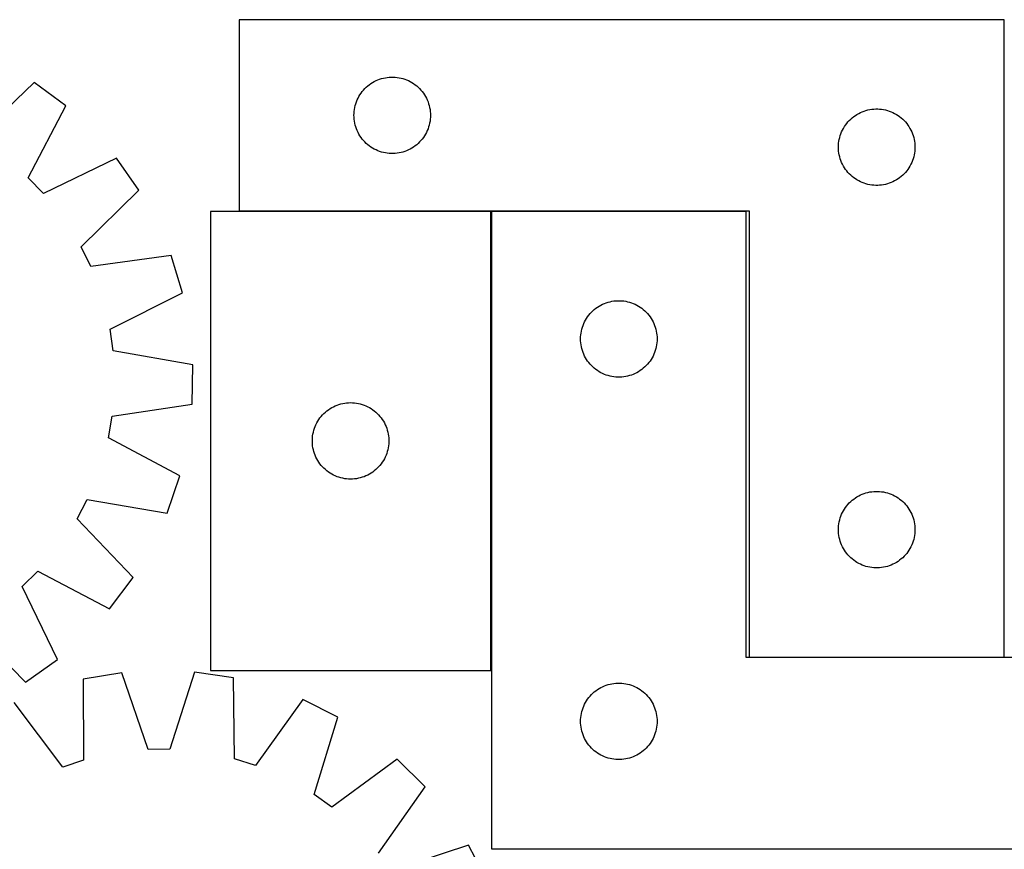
# Model space of a CAD drawing. Header units: millimetres. Extents: x 7 to 1493, y 8 to 2993.
# Tile 12 of 13: x 765 to 1151, y 2668 to 2993. Entities that reach past the tile are written whole.
import ezdxf

# ---------------------------------------------------------------- set-up
doc = ezdxf.new("R2010")
doc.units = ezdxf.units.MM
doc.layers.add('COMMON', color=5, linetype='CONTINUOUS', true_color=0x0000ff)
doc.layers.add('CUT', color=7, linetype='CONTINUOUS', true_color=0x000000)

msp = doc.modelspace()

# ---------------------------------------------------------------- linework, layer by layer
at = {"layer": 'COMMON'}
for p, q in [((949.422343, 2918.307826), (850.74975, 2918.307826)), ((949.522344, 2738.207825), (949.522344, 2918.207825)), ((1049.622344, 2918.307826), (949.622344, 2918.307826)), ((1150.74975, 2743.307826), (1050.74975, 2743.307826))]:
    msp.add_line(p, q, dxfattribs=at)
at = {"layer": 'CUT'}
for p, q in [((1150.74975, 2993.407826), (850.74975, 2993.407826)), ((850.74975, 2993.407826), (850.74975, 2918.407826)), ((1150.74975, 2743.407826), (1150.74975, 2993.407826)), ((903.700099, 2969.148008), (904.391034, 2969.49336)), ((904.391034, 2969.49336), (905.098831, 2969.802686)), ((905.098831, 2969.802686), (905.821614, 2970.075165)), ((905.821614, 2970.075165), (906.557465, 2970.310075)), ((906.557465, 2970.310075), (907.304434, 2970.506792)), ((907.304434, 2970.506792), (908.060538, 2970.664796)), ((908.060538, 2970.664796), (908.823775, 2970.783667)), ((908.823775, 2970.783667), (909.592118, 2970.863089)), ((909.592118, 2970.863089), (910.363531, 2970.902853)), ((910.363531, 2970.902853), (911.135969, 2970.902853)), ((911.135969, 2970.902853), (911.907382, 2970.863089)), ((911.907382, 2970.863089), (912.675725, 2970.783667)), ((912.675725, 2970.783667), (913.438961, 2970.664796)), ((913.438961, 2970.664796), (914.195066, 2970.506792)), ((914.195066, 2970.506792), (914.942034, 2970.310075)), ((914.942034, 2970.310075), (915.677886, 2970.075165)), ((915.677886, 2970.075165), (916.400668, 2969.802686)), ((916.400668, 2969.802686), (917.108466, 2969.49336)), ((917.108466, 2969.49336), (917.799401, 2969.148008)), ((770.378792, 2968.838158), (747.463904, 2946.840825)), ((782.690149, 2959.609884), (770.378792, 2968.838158)), ((898.987953, 2965.216969), (899.482771, 2965.810108)), ((899.482771, 2965.810108), (900.007467, 2966.376989)), ((900.007467, 2966.376989), (900.56065, 2966.916107)), ((900.56065, 2966.916107), (901.140852, 2967.426033)), ((901.140852, 2967.426033), (901.746536, 2967.905415)), ((901.746536, 2967.905415), (902.376094, 2968.352982)), ((902.376094, 2968.352982), (903.027858, 2968.767546)), ((903.027858, 2968.767546), (903.700099, 2969.148008)), ((917.799401, 2969.148008), (918.471642, 2968.767546)), ((918.471642, 2968.767546), (919.123406, 2968.352982)), ((919.123406, 2968.352982), (919.752964, 2967.905415)), ((919.752964, 2967.905415), (920.358648, 2967.426033)), ((920.358648, 2967.426033), (920.93885, 2966.916107)), ((920.93885, 2966.916107), (921.492033, 2966.376989)), ((921.492033, 2966.376989), (922.016729, 2965.810108)), ((922.016729, 2965.810108), (922.511547, 2965.216969)), ((896.713998, 2961.199108), (897.004996, 2961.914635)), ((897.004996, 2961.914635), (897.332444, 2962.614233)), ((897.332444, 2962.614233), (897.695471, 2963.296047)), ((897.695471, 2963.296047), (898.093116, 2963.958269)), ((898.093116, 2963.958269), (898.524325, 2964.599143)), ((898.524325, 2964.599143), (898.987953, 2965.216969)), ((922.511547, 2965.216969), (922.975175, 2964.599143)), ((922.975175, 2964.599143), (923.406383, 2963.958269)), ((923.406383, 2963.958269), (923.804028, 2963.296047)), ((923.804028, 2963.296047), (924.167056, 2962.614233)), ((924.167056, 2962.614233), (924.494503, 2961.914635)), ((924.494503, 2961.914635), (924.785502, 2961.199108)), ((768.004237, 2931.444325), (782.690149, 2959.609884)), ((895.829252, 2957.450141), (895.928431, 2958.216185)), ((895.928431, 2958.216185), (896.066915, 2958.976107)), ((896.066915, 2958.976107), (896.244334, 2959.727893)), ((896.244334, 2959.727893), (896.460219, 2960.469549)), ((896.460219, 2960.469549), (896.713998, 2961.199108)), ((924.785502, 2961.199108), (925.039281, 2960.469549)), ((925.039281, 2960.469549), (925.255166, 2959.727893)), ((925.255166, 2959.727893), (925.432585, 2958.976107)), ((925.432585, 2958.976107), (925.571068, 2958.216185)), ((925.571068, 2958.216185), (925.670248, 2957.450141)), ((1096.557465, 2957.810075), (1097.304434, 2958.006792)), ((1097.304434, 2958.006792), (1098.060538, 2958.164796)), ((1098.060538, 2958.164796), (1098.823775, 2958.283667)), ((1098.823775, 2958.283667), (1099.592118, 2958.363089)), ((1099.592118, 2958.363089), (1100.363531, 2958.402853)), ((1100.363531, 2958.402853), (1101.135969, 2958.402853)), ((1101.135969, 2958.402853), (1101.907382, 2958.363089)), ((1101.907382, 2958.363089), (1102.675725, 2958.283667)), ((1102.675725, 2958.283667), (1103.438961, 2958.164796)), ((1103.438961, 2958.164796), (1104.195066, 2958.006792)), ((1104.195066, 2958.006792), (1104.942034, 2957.810075)), ((895.74975, 2955.907826), (895.769638, 2956.680008)), ((895.769638, 2955.135645), (895.74975, 2955.907826)), ((895.769638, 2956.680008), (895.829252, 2957.450141)), ((895.829252, 2954.365511), (895.769638, 2955.135645)), ((895.928431, 2953.599468), (895.829252, 2954.365511)), ((925.670248, 2954.365511), (925.571068, 2953.599468)), ((925.670248, 2957.450141), (925.729861, 2956.680008)), ((925.729861, 2955.135645), (925.670248, 2954.365511)), ((925.729861, 2956.680008), (925.74975, 2955.907826)), ((925.74975, 2955.907826), (925.729861, 2955.135645)), ((1090.007467, 2953.876989), (1090.56065, 2954.416107)), ((1090.56065, 2954.416107), (1091.140852, 2954.926033)), ((1091.140852, 2954.926033), (1091.746536, 2955.405415)), ((1091.746536, 2955.405415), (1092.376094, 2955.852982)), ((1092.376094, 2955.852982), (1093.027858, 2956.267546)), ((1093.027858, 2956.267546), (1093.700099, 2956.648008)), ((1093.700099, 2956.648008), (1094.391034, 2956.99336)), ((1094.391034, 2956.99336), (1095.098831, 2957.302686)), ((1095.098831, 2957.302686), (1095.821614, 2957.575165)), ((1095.821614, 2957.575165), (1096.557465, 2957.810075)), ((1104.942034, 2957.810075), (1105.677886, 2957.575165)), ((1105.677886, 2957.575165), (1106.400668, 2957.302686)), ((1106.400668, 2957.302686), (1107.108466, 2956.99336)), ((1107.108466, 2956.99336), (1107.799401, 2956.648008)), ((1107.799401, 2956.648008), (1108.471642, 2956.267546)), ((1108.471642, 2956.267546), (1109.123406, 2955.852982)), ((1109.123406, 2955.852982), (1109.752964, 2955.405415)), ((1109.752964, 2955.405415), (1110.358648, 2954.926033)), ((1110.358648, 2954.926033), (1110.93885, 2954.416107)), ((1110.93885, 2954.416107), (1111.492033, 2953.876989)), ((896.066915, 2952.839545), (895.928431, 2953.599468)), ((896.244334, 2952.08776), (896.066915, 2952.839545)), ((896.460219, 2951.346104), (896.244334, 2952.08776)), ((896.713998, 2950.616545), (896.460219, 2951.346104)), ((897.004996, 2949.901018), (896.713998, 2950.616545)), ((924.785502, 2950.616545), (924.494503, 2949.901018)), ((925.039281, 2951.346104), (924.785502, 2950.616545)), ((925.255166, 2952.08776), (925.039281, 2951.346104)), ((925.432585, 2952.839545), (925.255166, 2952.08776)), ((925.571068, 2953.599468), (925.432585, 2952.839545)), ((1087.332444, 2950.114233), (1087.695471, 2950.796047)), ((1087.695471, 2950.796047), (1088.093116, 2951.458269)), ((1088.093116, 2951.458269), (1088.524325, 2952.099143)), ((1088.524325, 2952.099143), (1088.987953, 2952.716969)), ((1088.987953, 2952.716969), (1089.482771, 2953.310108)), ((1089.482771, 2953.310108), (1090.007467, 2953.876989)), ((1111.492033, 2953.876989), (1112.016729, 2953.310108)), ((1112.016729, 2953.310108), (1112.511547, 2952.716969)), ((1112.511547, 2952.716969), (1112.975175, 2952.099143)), ((1112.975175, 2952.099143), (1113.406383, 2951.458269)), ((1113.406383, 2951.458269), (1113.804028, 2950.796047)), ((1113.804028, 2950.796047), (1114.167056, 2950.114233)), ((897.332444, 2949.20142), (897.004996, 2949.901018)), ((897.695471, 2948.519605), (897.332444, 2949.20142)), ((898.093116, 2947.857384), (897.695471, 2948.519605)), ((898.524325, 2947.21651), (898.093116, 2947.857384)), ((898.987953, 2946.598684), (898.524325, 2947.21651)), ((899.482771, 2946.005545), (898.987953, 2946.598684)), ((922.511547, 2946.598684), (922.016729, 2946.005545)), ((922.975175, 2947.21651), (922.511547, 2946.598684)), ((923.406383, 2947.857384), (922.975175, 2947.21651)), ((923.804028, 2948.519605), (923.406383, 2947.857384)), ((924.167056, 2949.20142), (923.804028, 2948.519605)), ((924.494503, 2949.901018), (924.167056, 2949.20142)), ((1085.928431, 2945.716185), (1086.066915, 2946.476107)), ((1086.066915, 2946.476107), (1086.244334, 2947.227893)), ((1086.244334, 2947.227893), (1086.460219, 2947.969549)), ((1086.460219, 2947.969549), (1086.713998, 2948.699108)), ((1086.713998, 2948.699108), (1087.004996, 2949.414635)), ((1087.004996, 2949.414635), (1087.332444, 2950.114233)), ((1114.167056, 2950.114233), (1114.494503, 2949.414635)), ((1114.494503, 2949.414635), (1114.785502, 2948.699108)), ((1114.785502, 2948.699108), (1115.039281, 2947.969549)), ((1115.039281, 2947.969549), (1115.255166, 2947.227893)), ((1115.255166, 2947.227893), (1115.432585, 2946.476107)), ((1115.432585, 2946.476107), (1115.571068, 2945.716185)), ((900.007467, 2945.438664), (899.482771, 2946.005545)), ((900.56065, 2944.899546), (900.007467, 2945.438664)), ((901.140852, 2944.38962), (900.56065, 2944.899546)), ((901.746536, 2943.910238), (901.140852, 2944.38962)), ((902.376094, 2943.462671), (901.746536, 2943.910238)), ((903.027858, 2943.048107), (902.376094, 2943.462671)), ((903.700099, 2942.667644), (903.027858, 2943.048107)), ((904.391034, 2942.322292), (903.700099, 2942.667644)), ((917.799401, 2942.667644), (917.108466, 2942.322292)), ((918.471642, 2943.048107), (917.799401, 2942.667644)), ((919.123406, 2943.462671), (918.471642, 2943.048107)), ((919.752964, 2943.910238), (919.123406, 2943.462671)), ((920.358648, 2944.38962), (919.752964, 2943.910238)), ((920.93885, 2944.899546), (920.358648, 2944.38962)), ((921.492033, 2945.438664), (920.93885, 2944.899546)), ((922.016729, 2946.005545), (921.492033, 2945.438664)), ((1085.74975, 2943.407826), (1085.769638, 2944.180008)), ((1085.769638, 2942.635645), (1085.74975, 2943.407826)), ((1085.769638, 2944.180008), (1085.829252, 2944.950141)), ((1085.829252, 2941.865511), (1085.769638, 2942.635645)), ((1085.829252, 2944.950141), (1085.928431, 2945.716185)), ((1115.571068, 2945.716185), (1115.670248, 2944.950141)), ((1115.670248, 2944.950141), (1115.729861, 2944.180008)), ((1115.729861, 2942.635645), (1115.670248, 2941.865511)), ((1115.729861, 2944.180008), (1115.74975, 2943.407826)), ((1115.74975, 2943.407826), (1115.729861, 2942.635645)), ((802.567048, 2939.131243), (773.976144, 2925.291627)), ((811.424151, 2926.550215), (802.567048, 2939.131243)), ((905.098831, 2942.012967), (904.391034, 2942.322292)), ((905.821614, 2941.740488), (905.098831, 2942.012967)), ((906.557465, 2941.505578), (905.821614, 2941.740488)), ((907.304434, 2941.308861), (906.557465, 2941.505578)), ((908.060538, 2941.150857), (907.304434, 2941.308861)), ((908.823775, 2941.031986), (908.060538, 2941.150857)), ((909.592118, 2940.952564), (908.823775, 2941.031986)), ((910.363531, 2940.912799), (909.592118, 2940.952564)), ((911.135969, 2940.912799), (910.363531, 2940.912799)), ((911.907382, 2940.952564), (911.135969, 2940.912799)), ((912.675725, 2941.031986), (911.907382, 2940.952564)), ((913.438961, 2941.150857), (912.675725, 2941.031986)), ((914.195066, 2941.308861), (913.438961, 2941.150857)), ((914.942034, 2941.505578), (914.195066, 2941.308861)), ((915.677886, 2941.740488), (914.942034, 2941.505578)), ((916.400668, 2942.012967), (915.677886, 2941.740488)), ((917.108466, 2942.322292), (916.400668, 2942.012967)), ((1085.928431, 2941.099468), (1085.829252, 2941.865511)), ((1086.066915, 2940.339545), (1085.928431, 2941.099468)), ((1086.244334, 2939.58776), (1086.066915, 2940.339545)), ((1086.460219, 2938.846104), (1086.244334, 2939.58776)), ((1086.713998, 2938.116545), (1086.460219, 2938.846104)), ((1115.039281, 2938.846104), (1114.785502, 2938.116545)), ((1115.255166, 2939.58776), (1115.039281, 2938.846104)), ((1115.432585, 2940.339545), (1115.255166, 2939.58776)), ((1115.571068, 2941.099468), (1115.432585, 2940.339545)), ((1115.670248, 2941.865511), (1115.571068, 2941.099468)), ((1087.004996, 2937.401018), (1086.713998, 2938.116545)), ((1087.332444, 2936.70142), (1087.004996, 2937.401018)), ((1087.695471, 2936.019605), (1087.332444, 2936.70142)), ((1088.093116, 2935.357384), (1087.695471, 2936.019605)), ((1088.524325, 2934.71651), (1088.093116, 2935.357384)), ((1088.987953, 2934.098684), (1088.524325, 2934.71651)), ((1112.975175, 2934.71651), (1112.511547, 2934.098684)), ((1113.406383, 2935.357384), (1112.975175, 2934.71651)), ((1113.804028, 2936.019605), (1113.406383, 2935.357384)), ((1114.167056, 2936.70142), (1113.804028, 2936.019605)), ((1114.494503, 2937.401018), (1114.167056, 2936.70142)), ((1114.785502, 2938.116545), (1114.494503, 2937.401018)), ((773.976144, 2925.291627), (768.004237, 2931.444325)), ((1089.482771, 2933.505545), (1088.987953, 2934.098684)), ((1090.007467, 2932.938664), (1089.482771, 2933.505545)), ((1090.56065, 2932.399546), (1090.007467, 2932.938664)), ((1091.140852, 2931.88962), (1090.56065, 2932.399546)), ((1091.746536, 2931.410238), (1091.140852, 2931.88962)), ((1092.376094, 2930.962671), (1091.746536, 2931.410238)), ((1093.027858, 2930.548107), (1092.376094, 2930.962671)), ((1109.123406, 2930.962671), (1108.471642, 2930.548107)), ((1109.752964, 2931.410238), (1109.123406, 2930.962671)), ((1110.358648, 2931.88962), (1109.752964, 2931.410238)), ((1110.93885, 2932.399546), (1110.358648, 2931.88962)), ((1111.492033, 2932.938664), (1110.93885, 2932.399546)), ((1112.016729, 2933.505545), (1111.492033, 2932.938664)), ((1112.511547, 2934.098684), (1112.016729, 2933.505545)), ((1093.700099, 2930.167644), (1093.027858, 2930.548107)), ((1094.391034, 2929.822292), (1093.700099, 2930.167644)), ((1095.098831, 2929.512967), (1094.391034, 2929.822292)), ((1095.821614, 2929.240488), (1095.098831, 2929.512967)), ((1096.557465, 2929.005578), (1095.821614, 2929.240488)), ((1097.304434, 2928.808861), (1096.557465, 2929.005578)), ((1098.060538, 2928.650857), (1097.304434, 2928.808861)), ((1098.823775, 2928.531986), (1098.060538, 2928.650857)), ((1099.592118, 2928.452564), (1098.823775, 2928.531986)), ((1100.363531, 2928.412799), (1099.592118, 2928.452564)), ((1101.135969, 2928.412799), (1100.363531, 2928.412799)), ((1101.907382, 2928.452564), (1101.135969, 2928.412799)), ((1102.675725, 2928.531986), (1101.907382, 2928.452564)), ((1103.438961, 2928.650857), (1102.675725, 2928.531986)), ((1104.195066, 2928.808861), (1103.438961, 2928.650857)), ((1104.942034, 2929.005578), (1104.195066, 2928.808861)), ((1105.677886, 2929.240488), (1104.942034, 2929.005578)), ((1106.400668, 2929.512967), (1105.677886, 2929.240488)), ((1107.108466, 2929.822292), (1106.400668, 2929.512967)), ((1107.799401, 2930.167644), (1107.108466, 2929.822292)), ((1108.471642, 2930.548107), (1107.799401, 2930.167644)), ((788.753381, 2904.301373), (811.424151, 2926.550215)), ((949.422343, 2918.207825), (839.422343, 2918.207825)), ((839.422343, 2918.207825), (839.422343, 2738.207825)), ((850.74975, 2918.407826), (1050.74975, 2918.407826)), ((949.422343, 2738.207825), (949.422343, 2918.207825)), ((1049.622344, 2918.207825), (949.622344, 2918.207825)), ((949.622344, 2918.207825), (949.622344, 2668.207825)), ((1049.622344, 2743.207825), (1049.622344, 2918.207825)), ((1050.74975, 2918.407826), (1050.74975, 2743.407826)), ((792.531715, 2896.604389), (788.753381, 2904.301373)), ((823.999957, 2900.931571), (792.531715, 2896.604389)), ((828.535811, 2886.229307), (823.999957, 2900.931571)), ((800.099358, 2872.075054), (828.535811, 2886.229307)), ((990.61913, 2880.205414), (991.248688, 2880.652981)), ((991.248688, 2880.652981), (991.900452, 2881.067545)), ((991.900452, 2881.067545), (992.572693, 2881.448007)), ((992.572693, 2881.448007), (993.263628, 2881.793359)), ((993.263628, 2881.793359), (993.971426, 2882.102685)), ((993.971426, 2882.102685), (994.694208, 2882.375164)), ((994.694208, 2882.375164), (995.43006, 2882.610074)), ((995.43006, 2882.610074), (996.177028, 2882.806791)), ((996.177028, 2882.806791), (996.933133, 2882.964795)), ((996.933133, 2882.964795), (997.696369, 2883.083666)), ((997.696369, 2883.083666), (998.464712, 2883.163088)), ((998.464712, 2883.163088), (999.236125, 2883.202852)), ((999.236125, 2883.202852), (1000.008563, 2883.202852)), ((1000.008563, 2883.202852), (1000.779976, 2883.163088)), ((1000.779976, 2883.163088), (1001.548319, 2883.083666)), ((1001.548319, 2883.083666), (1002.311555, 2882.964795)), ((1002.311555, 2882.964795), (1003.06766, 2882.806791)), ((1003.06766, 2882.806791), (1003.814629, 2882.610074)), ((1003.814629, 2882.610074), (1004.55048, 2882.375164)), ((1004.55048, 2882.375164), (1005.273262, 2882.102685)), ((1005.273262, 2882.102685), (1005.98106, 2881.793359)), ((1005.98106, 2881.793359), (1006.671995, 2881.448007)), ((1006.671995, 2881.448007), (1007.344236, 2881.067545)), ((1007.344236, 2881.067545), (1007.996, 2880.652981)), ((1007.996, 2880.652981), (1008.625558, 2880.205414)), ((986.965711, 2876.258268), (987.396919, 2876.899142)), ((987.396919, 2876.899142), (987.860547, 2877.516968)), ((987.860547, 2877.516968), (988.355365, 2878.110107)), ((988.355365, 2878.110107), (988.880061, 2878.676988)), ((988.880061, 2878.676988), (989.433244, 2879.216106)), ((989.433244, 2879.216106), (990.013446, 2879.726032)), ((990.013446, 2879.726032), (990.61913, 2880.205414)), ((1008.625558, 2880.205414), (1009.231242, 2879.726032)), ((1009.231242, 2879.726032), (1009.811444, 2879.216106)), ((1009.811444, 2879.216106), (1010.364627, 2878.676988)), ((1010.364627, 2878.676988), (1010.889323, 2878.110107)), ((1010.889323, 2878.110107), (1011.384141, 2877.516968)), ((1011.384141, 2877.516968), (1011.847769, 2876.899142)), ((1011.847769, 2876.899142), (1012.278977, 2876.258268)), ((985.332813, 2872.769548), (985.586592, 2873.499107)), ((985.586592, 2873.499107), (985.877591, 2874.214634)), ((985.877591, 2874.214634), (986.205038, 2874.914232)), ((986.205038, 2874.914232), (986.568065, 2875.596046)), ((986.568065, 2875.596046), (986.965711, 2876.258268)), ((1012.278977, 2876.258268), (1012.676623, 2875.596046)), ((1012.676623, 2875.596046), (1013.03965, 2874.914232)), ((1013.03965, 2874.914232), (1013.367098, 2874.214634)), ((1013.367098, 2874.214634), (1013.658096, 2873.499107)), ((1013.658096, 2873.499107), (1013.911875, 2872.769548)), ((801.314267, 2863.587217), (800.099358, 2872.075054)), ((984.642233, 2868.980007), (984.701846, 2869.75014)), ((984.701846, 2869.75014), (984.801026, 2870.516184)), ((984.801026, 2870.516184), (984.939509, 2871.276106)), ((984.939509, 2871.276106), (985.116928, 2872.027892)), ((985.116928, 2872.027892), (985.332813, 2872.769548)), ((1013.911875, 2872.769548), (1014.12776, 2872.027892)), ((1014.12776, 2872.027892), (1014.305179, 2871.276106)), ((1014.305179, 2871.276106), (1014.443663, 2870.516184)), ((1014.443663, 2870.516184), (1014.542842, 2869.75014)), ((1014.542842, 2869.75014), (1014.602455, 2868.980007)), ((984.622344, 2868.207825), (984.642233, 2868.980007)), ((984.642233, 2867.435644), (984.622344, 2868.207825)), ((984.701846, 2866.66551), (984.642233, 2867.435644)), ((984.801026, 2865.899467), (984.701846, 2866.66551)), ((984.939509, 2865.139544), (984.801026, 2865.899467)), ((1014.443663, 2865.899467), (1014.305179, 2865.139544)), ((1014.542842, 2866.66551), (1014.443663, 2865.899467)), ((1014.602455, 2867.435644), (1014.542842, 2866.66551)), ((1014.602455, 2868.980007), (1014.622344, 2868.207825)), ((1014.622344, 2868.207825), (1014.602455, 2867.435644)), ((832.579517, 2857.97839), (801.314267, 2863.587217)), ((985.116928, 2864.387759), (984.939509, 2865.139544)), ((985.332813, 2863.646103), (985.116928, 2864.387759)), ((985.586592, 2862.916544), (985.332813, 2863.646103)), ((985.877591, 2862.201017), (985.586592, 2862.916544)), ((986.205038, 2861.501419), (985.877591, 2862.201017)), ((986.568065, 2860.819604), (986.205038, 2861.501419)), ((1013.03965, 2861.501419), (1012.676623, 2860.819604)), ((1013.367098, 2862.201017), (1013.03965, 2861.501419)), ((1013.658096, 2862.916544), (1013.367098, 2862.201017)), ((1013.911875, 2863.646103), (1013.658096, 2862.916544)), ((1014.12776, 2864.387759), (1013.911875, 2863.646103)), ((1014.305179, 2865.139544), (1014.12776, 2864.387759)), ((832.35012, 2842.59405), (832.579517, 2857.97839)), ((986.965711, 2860.157383), (986.568065, 2860.819604)), ((987.396919, 2859.516509), (986.965711, 2860.157383)), ((987.860547, 2858.898683), (987.396919, 2859.516509)), ((988.355365, 2858.305544), (987.860547, 2858.898683)), ((988.880061, 2857.738663), (988.355365, 2858.305544)), ((989.433244, 2857.199545), (988.880061, 2857.738663)), ((1010.364627, 2857.738663), (1009.811444, 2857.199545)), ((1010.889323, 2858.305544), (1010.364627, 2857.738663)), ((1011.384141, 2858.898683), (1010.889323, 2858.305544)), ((1011.847769, 2859.516509), (1011.384141, 2858.898683)), ((1012.278977, 2860.157383), (1011.847769, 2859.516509)), ((1012.676623, 2860.819604), (1012.278977, 2860.157383)), ((990.013446, 2856.689619), (989.433244, 2857.199545)), ((990.61913, 2856.210237), (990.013446, 2856.689619)), ((991.248688, 2855.76267), (990.61913, 2856.210237)), ((991.900452, 2855.348106), (991.248688, 2855.76267)), ((992.572693, 2854.967643), (991.900452, 2855.348106)), ((993.263628, 2854.622291), (992.572693, 2854.967643)), ((993.971426, 2854.312966), (993.263628, 2854.622291)), ((994.694208, 2854.040487), (993.971426, 2854.312966)), ((995.43006, 2853.805577), (994.694208, 2854.040487)), ((996.177028, 2853.60886), (995.43006, 2853.805577)), ((1003.814629, 2853.805577), (1003.06766, 2853.60886)), ((1004.55048, 2854.040487), (1003.814629, 2853.805577)), ((1005.273262, 2854.312966), (1004.55048, 2854.040487)), ((1005.98106, 2854.622291), (1005.273262, 2854.312966)), ((1006.671995, 2854.967643), (1005.98106, 2854.622291)), ((1007.344236, 2855.348106), (1006.671995, 2854.967643)), ((1007.996, 2855.76267), (1007.344236, 2855.348106)), ((1008.625558, 2856.210237), (1007.996, 2855.76267)), ((1009.231242, 2856.689619), (1008.625558, 2856.210237)), ((1009.811444, 2857.199545), (1009.231242, 2856.689619)), ((996.933133, 2853.450856), (996.177028, 2853.60886)), ((997.696369, 2853.331985), (996.933133, 2853.450856)), ((998.464712, 2853.252563), (997.696369, 2853.331985)), ((999.236125, 2853.212798), (998.464712, 2853.252563)), ((1000.008563, 2853.212798), (999.236125, 2853.212798)), ((1000.779976, 2853.252563), (1000.008563, 2853.212798)), ((1001.548319, 2853.331985), (1000.779976, 2853.252563)), ((1002.311555, 2853.450856), (1001.548319, 2853.331985)), ((1003.06766, 2853.60886), (1002.311555, 2853.450856)), ((800.931542, 2837.919903), (832.35012, 2842.59405)), ((888.415534, 2841.952579), (889.131062, 2842.243578)), ((889.131062, 2842.243578), (889.860621, 2842.497356)), ((889.860621, 2842.497356), (890.602276, 2842.713241)), ((890.602276, 2842.713241), (891.354062, 2842.890661)), ((891.354062, 2842.890661), (892.113984, 2843.029144)), ((892.113984, 2843.029144), (892.880028, 2843.128324)), ((892.880028, 2843.128324), (893.650162, 2843.187937)), ((893.650162, 2843.187937), (894.422343, 2843.207825)), ((894.422343, 2843.207825), (895.194524, 2843.187937)), ((895.194524, 2843.187937), (895.964658, 2843.128324)), ((895.964658, 2843.128324), (896.730702, 2843.029144)), ((896.730702, 2843.029144), (897.490624, 2842.890661)), ((897.490624, 2842.890661), (898.24241, 2842.713241)), ((898.24241, 2842.713241), (898.984066, 2842.497356)), ((898.984066, 2842.497356), (899.713624, 2842.243578)), ((899.713624, 2842.243578), (900.429152, 2841.952579)), ((882.904136, 2837.816723), (883.414063, 2838.396926)), ((883.414063, 2838.396926), (883.953181, 2838.950108)), ((883.953181, 2838.950108), (884.520061, 2839.474804)), ((884.520061, 2839.474804), (885.113201, 2839.969623)), ((885.113201, 2839.969623), (885.731027, 2840.43325)), ((885.731027, 2840.43325), (886.3719, 2840.864459)), ((886.3719, 2840.864459), (887.034122, 2841.262104)), ((887.034122, 2841.262104), (887.715936, 2841.625132)), ((887.715936, 2841.625132), (888.415534, 2841.952579)), ((900.429152, 2841.952579), (901.12875, 2841.625132)), ((901.12875, 2841.625132), (901.810564, 2841.262104)), ((901.810564, 2841.262104), (902.472786, 2840.864459)), ((902.472786, 2840.864459), (903.11366, 2840.43325)), ((903.11366, 2840.43325), (903.731485, 2839.969623)), ((903.731485, 2839.969623), (904.324625, 2839.474804)), ((904.324625, 2839.474804), (904.891505, 2838.950108)), ((904.891505, 2838.950108), (905.430624, 2838.396926)), ((905.430624, 2838.396926), (905.94055, 2837.816723)), ((799.464104, 2829.472063), (800.931542, 2837.919903)), ((880.527484, 2833.858744), (880.836809, 2834.566541)), ((880.836809, 2834.566541), (881.182161, 2835.257477)), ((881.182161, 2835.257477), (881.562624, 2835.929717)), ((881.562624, 2835.929717), (881.977188, 2836.581481)), ((881.977188, 2836.581481), (882.424754, 2837.21104)), ((882.424754, 2837.21104), (882.904136, 2837.816723)), ((905.94055, 2837.816723), (906.419932, 2837.21104)), ((906.419932, 2837.21104), (906.867498, 2836.581481)), ((906.867498, 2836.581481), (907.282063, 2835.929717)), ((907.282063, 2835.929717), (907.662525, 2835.257477)), ((907.662525, 2835.257477), (908.007877, 2834.566541)), ((908.007877, 2834.566541), (908.317203, 2833.858744)), ((879.546503, 2830.133801), (879.665374, 2830.897037)), ((879.665374, 2830.897037), (879.823377, 2831.653142)), ((879.823377, 2831.653142), (880.020095, 2832.40011)), ((880.020095, 2832.40011), (880.255005, 2833.135961)), ((880.255005, 2833.135961), (880.527484, 2833.858744)), ((908.317203, 2833.858744), (908.589682, 2833.135961)), ((908.589682, 2833.135961), (908.824591, 2832.40011)), ((908.824591, 2832.40011), (909.021309, 2831.653142)), ((909.021309, 2831.653142), (909.179312, 2830.897037)), ((909.179312, 2830.897037), (909.298183, 2830.133801)), ((827.4659, 2814.476258), (799.464104, 2829.472063)), ((879.427316, 2828.594044), (879.46708, 2829.365457)), ((879.427316, 2827.821607), (879.427316, 2828.594044)), ((879.46708, 2827.050193), (879.427316, 2827.821607)), ((879.46708, 2829.365457), (879.546503, 2830.133801)), ((879.546503, 2826.28185), (879.46708, 2827.050193)), ((909.298183, 2830.133801), (909.377606, 2829.365457)), ((909.377606, 2827.050193), (909.298183, 2826.28185)), ((909.377606, 2829.365457), (909.41737, 2828.594044)), ((909.41737, 2827.821607), (909.377606, 2827.050193)), ((909.41737, 2828.594044), (909.41737, 2827.821607)), ((879.665374, 2825.518614), (879.546503, 2826.28185)), ((879.823377, 2824.762509), (879.665374, 2825.518614)), ((880.020095, 2824.015541), (879.823377, 2824.762509)), ((880.255005, 2823.27969), (880.020095, 2824.015541)), ((880.527484, 2822.556907), (880.255005, 2823.27969)), ((908.589682, 2823.27969), (908.317203, 2822.556907)), ((908.824591, 2824.015541), (908.589682, 2823.27969)), ((909.021309, 2824.762509), (908.824591, 2824.015541)), ((909.179312, 2825.518614), (909.021309, 2824.762509)), ((909.298183, 2826.28185), (909.179312, 2825.518614)), ((880.836809, 2821.84911), (880.527484, 2822.556907)), ((881.182161, 2821.158174), (880.836809, 2821.84911)), ((881.562624, 2820.485933), (881.182161, 2821.158174)), ((881.977188, 2819.83417), (881.562624, 2820.485933)), ((882.424754, 2819.204611), (881.977188, 2819.83417)), ((882.904136, 2818.598928), (882.424754, 2819.204611)), ((906.419932, 2819.204611), (905.94055, 2818.598928)), ((906.867498, 2819.83417), (906.419932, 2819.204611)), ((907.282063, 2820.485933), (906.867498, 2819.83417)), ((907.662525, 2821.158174), (907.282063, 2820.485933)), ((908.007877, 2821.84911), (907.662525, 2821.158174)), ((908.317203, 2822.556907), (908.007877, 2821.84911)), ((883.414063, 2818.018725), (882.904136, 2818.598928)), ((883.953181, 2817.465543), (883.414063, 2818.018725)), ((884.520061, 2816.940846), (883.953181, 2817.465543)), ((885.113201, 2816.446028), (884.520061, 2816.940846)), ((885.731027, 2815.9824), (885.113201, 2816.446028)), ((886.3719, 2815.551192), (885.731027, 2815.9824)), ((887.034122, 2815.153547), (886.3719, 2815.551192)), ((887.715936, 2814.790519), (887.034122, 2815.153547)), ((901.810564, 2815.153547), (901.12875, 2814.790519)), ((902.472786, 2815.551192), (901.810564, 2815.153547)), ((903.11366, 2815.9824), (902.472786, 2815.551192)), ((903.731485, 2816.446028), (903.11366, 2815.9824)), ((904.324625, 2816.940846), (903.731485, 2816.446028)), ((904.891505, 2817.465543), (904.324625, 2816.940846)), ((905.430624, 2818.018725), (904.891505, 2817.465543)), ((905.94055, 2818.598928), (905.430624, 2818.018725)), ((822.493709, 2799.915769), (827.4659, 2814.476258)), ((888.415534, 2814.463072), (887.715936, 2814.790519)), ((889.131062, 2814.172073), (888.415534, 2814.463072)), ((889.860621, 2813.918295), (889.131062, 2814.172073)), ((890.602276, 2813.70241), (889.860621, 2813.918295)), ((891.354062, 2813.52499), (890.602276, 2813.70241)), ((892.113984, 2813.386507), (891.354062, 2813.52499)), ((892.880028, 2813.287327), (892.113984, 2813.386507)), ((893.650162, 2813.227714), (892.880028, 2813.287327)), ((894.422343, 2813.207825), (893.650162, 2813.227714)), ((895.194524, 2813.227714), (894.422343, 2813.207825)), ((895.964658, 2813.287327), (895.194524, 2813.227714)), ((896.730702, 2813.386507), (895.964658, 2813.287327)), ((897.490624, 2813.52499), (896.730702, 2813.386507)), ((898.24241, 2813.70241), (897.490624, 2813.52499)), ((898.984066, 2813.918295), (898.24241, 2813.70241)), ((899.713624, 2814.172073), (898.984066, 2813.918295)), ((900.429152, 2814.463072), (899.713624, 2814.172073)), ((901.12875, 2814.790519), (900.429152, 2814.463072)), ((1094.391034, 2806.99336), (1095.098831, 2807.302686)), ((1095.098831, 2807.302686), (1095.821614, 2807.575165)), ((1095.821614, 2807.575165), (1096.557465, 2807.810075)), ((1096.557465, 2807.810075), (1097.304434, 2808.006792)), ((1097.304434, 2808.006792), (1098.060538, 2808.164796)), ((1098.060538, 2808.164796), (1098.823775, 2808.283667)), ((1098.823775, 2808.283667), (1099.592118, 2808.363089)), ((1099.592118, 2808.363089), (1100.363531, 2808.402853)), ((1100.363531, 2808.402853), (1101.135969, 2808.402853)), ((1101.135969, 2808.402853), (1101.907382, 2808.363089)), ((1101.907382, 2808.363089), (1102.675725, 2808.283667)), ((1102.675725, 2808.283667), (1103.438961, 2808.164796)), ((1103.438961, 2808.164796), (1104.195066, 2808.006792)), ((1104.195066, 2808.006792), (1104.942034, 2807.810075)), ((1104.942034, 2807.810075), (1105.677886, 2807.575165)), ((1105.677886, 2807.575165), (1106.400668, 2807.302686)), ((1106.400668, 2807.302686), (1107.108466, 2806.99336)), ((787.162331, 2797.598355), (791.168474, 2805.179265)), ((791.168474, 2805.179265), (822.493709, 2799.915769)), ((1089.482771, 2803.310108), (1090.007467, 2803.876989)), ((1090.007467, 2803.876989), (1090.56065, 2804.416107)), ((1090.56065, 2804.416107), (1091.140852, 2804.926033)), ((1091.140852, 2804.926033), (1091.746536, 2805.405415)), ((1091.746536, 2805.405415), (1092.376094, 2805.852982)), ((1092.376094, 2805.852982), (1093.027858, 2806.267546)), ((1093.027858, 2806.267546), (1093.700099, 2806.648008)), ((1093.700099, 2806.648008), (1094.391034, 2806.99336)), ((1107.108466, 2806.99336), (1107.799401, 2806.648008)), ((1107.799401, 2806.648008), (1108.471642, 2806.267546)), ((1108.471642, 2806.267546), (1109.123406, 2805.852982)), ((1109.123406, 2805.852982), (1109.752964, 2805.405415)), ((1109.752964, 2805.405415), (1110.358648, 2804.926033)), ((1110.358648, 2804.926033), (1110.93885, 2804.416107)), ((1110.93885, 2804.416107), (1111.492033, 2803.876989)), ((1111.492033, 2803.876989), (1112.016729, 2803.310108)), ((1087.004996, 2799.414635), (1087.332444, 2800.114233)), ((1087.332444, 2800.114233), (1087.695471, 2800.796047)), ((1087.695471, 2800.796047), (1088.093116, 2801.458269)), ((1088.093116, 2801.458269), (1088.524325, 2802.099143)), ((1088.524325, 2802.099143), (1088.987953, 2802.716969)), ((1088.987953, 2802.716969), (1089.482771, 2803.310108)), ((1112.016729, 2803.310108), (1112.511547, 2802.716969)), ((1112.511547, 2802.716969), (1112.975175, 2802.099143)), ((1112.975175, 2802.099143), (1113.406383, 2801.458269)), ((1113.406383, 2801.458269), (1113.804028, 2800.796047)), ((1113.804028, 2800.796047), (1114.167056, 2800.114233)), ((1114.167056, 2800.114233), (1114.494503, 2799.414635)), ((809.159664, 2774.683467), (787.162331, 2797.598355)), ((1085.829252, 2794.950141), (1085.928431, 2795.716185)), ((1085.928431, 2795.716185), (1086.066915, 2796.476107)), ((1086.066915, 2796.476107), (1086.244334, 2797.227893)), ((1086.244334, 2797.227893), (1086.460219, 2797.969549)), ((1086.460219, 2797.969549), (1086.713998, 2798.699108)), ((1086.713998, 2798.699108), (1087.004996, 2799.414635)), ((1114.494503, 2799.414635), (1114.785502, 2798.699108)), ((1114.785502, 2798.699108), (1115.039281, 2797.969549)), ((1115.039281, 2797.969549), (1115.255166, 2797.227893)), ((1115.255166, 2797.227893), (1115.432585, 2796.476107)), ((1115.432585, 2796.476107), (1115.571068, 2795.716185)), ((1115.571068, 2795.716185), (1115.670248, 2794.950141)), ((1085.74975, 2793.407826), (1085.769638, 2794.180008)), ((1085.769638, 2792.635645), (1085.74975, 2793.407826)), ((1085.769638, 2794.180008), (1085.829252, 2794.950141)), ((1085.829252, 2791.865511), (1085.769638, 2792.635645)), ((1085.928431, 2791.099468), (1085.829252, 2791.865511)), ((1115.670248, 2791.865511), (1115.571068, 2791.099468)), ((1115.670248, 2794.950141), (1115.729861, 2794.180008)), ((1115.729861, 2792.635645), (1115.670248, 2791.865511)), ((1115.729861, 2794.180008), (1115.74975, 2793.407826)), ((1115.74975, 2793.407826), (1115.729861, 2792.635645)), ((1086.066915, 2790.339545), (1085.928431, 2791.099468)), ((1086.244334, 2789.58776), (1086.066915, 2790.339545)), ((1086.460219, 2788.846104), (1086.244334, 2789.58776)), ((1086.713998, 2788.116545), (1086.460219, 2788.846104)), ((1087.004996, 2787.401018), (1086.713998, 2788.116545)), ((1114.785502, 2788.116545), (1114.494503, 2787.401018)), ((1115.039281, 2788.846104), (1114.785502, 2788.116545)), ((1115.255166, 2789.58776), (1115.039281, 2788.846104)), ((1115.432585, 2790.339545), (1115.255166, 2789.58776)), ((1115.571068, 2791.099468), (1115.432585, 2790.339545)), ((1087.332444, 2786.70142), (1087.004996, 2787.401018)), ((1087.695471, 2786.019605), (1087.332444, 2786.70142)), ((1088.093116, 2785.357384), (1087.695471, 2786.019605)), ((1088.524325, 2784.71651), (1088.093116, 2785.357384)), ((1088.987953, 2784.098684), (1088.524325, 2784.71651)), ((1112.975175, 2784.71651), (1112.511547, 2784.098684)), ((1113.406383, 2785.357384), (1112.975175, 2784.71651)), ((1113.804028, 2786.019605), (1113.406383, 2785.357384)), ((1114.167056, 2786.70142), (1113.804028, 2786.019605)), ((1114.494503, 2787.401018), (1114.167056, 2786.70142)), ((1089.482771, 2783.505545), (1088.987953, 2784.098684)), ((1090.007467, 2782.938664), (1089.482771, 2783.505545)), ((1090.56065, 2782.399546), (1090.007467, 2782.938664)), ((1091.140852, 2781.88962), (1090.56065, 2782.399546)), ((1091.746536, 2781.410238), (1091.140852, 2781.88962)), ((1092.376094, 2780.962671), (1091.746536, 2781.410238)), ((1093.027858, 2780.548107), (1092.376094, 2780.962671)), ((1093.700099, 2780.167644), (1093.027858, 2780.548107)), ((1108.471642, 2780.548107), (1107.799401, 2780.167644)), ((1109.123406, 2780.962671), (1108.471642, 2780.548107)), ((1109.752964, 2781.410238), (1109.123406, 2780.962671)), ((1110.358648, 2781.88962), (1109.752964, 2781.410238)), ((1110.93885, 2782.399546), (1110.358648, 2781.88962)), ((1111.492033, 2782.938664), (1110.93885, 2782.399546)), ((1112.016729, 2783.505545), (1111.492033, 2782.938664)), ((1112.511547, 2784.098684), (1112.016729, 2783.505545)), ((765.613133, 2771.086115), (771.765831, 2777.058022)), ((771.765831, 2777.058022), (799.93139, 2762.37211)), ((1094.391034, 2779.822292), (1093.700099, 2780.167644)), ((1095.098831, 2779.512967), (1094.391034, 2779.822292)), ((1095.821614, 2779.240488), (1095.098831, 2779.512967)), ((1096.557465, 2779.005578), (1095.821614, 2779.240488)), ((1097.304434, 2778.808861), (1096.557465, 2779.005578)), ((1098.060538, 2778.650857), (1097.304434, 2778.808861)), ((1098.823775, 2778.531986), (1098.060538, 2778.650857)), ((1099.592118, 2778.452564), (1098.823775, 2778.531986)), ((1100.363531, 2778.412799), (1099.592118, 2778.452564)), ((1101.135969, 2778.412799), (1100.363531, 2778.412799)), ((1101.907382, 2778.452564), (1101.135969, 2778.412799)), ((1102.675725, 2778.531986), (1101.907382, 2778.452564)), ((1103.438961, 2778.650857), (1102.675725, 2778.531986)), ((1104.195066, 2778.808861), (1103.438961, 2778.650857)), ((1104.942034, 2779.005578), (1104.195066, 2778.808861)), ((1105.677886, 2779.240488), (1104.942034, 2779.005578)), ((1106.400668, 2779.512967), (1105.677886, 2779.240488)), ((1107.108466, 2779.822292), (1106.400668, 2779.512967)), ((1107.799401, 2780.167644), (1107.108466, 2779.822292)), ((799.93139, 2762.37211), (809.159664, 2774.683467)), ((779.452749, 2742.495211), (765.613133, 2771.086115)), ((744.622879, 2756.308877), (766.871721, 2733.638108)), ((766.871721, 2733.638108), (779.452749, 2742.495211)), ((1249.622344, 2743.207825), (1049.622344, 2743.207825)), ((1050.74975, 2743.407826), (1150.74975, 2743.407826)), ((839.422343, 2738.207825), (949.422343, 2738.207825)), ((804.708168, 2737.254787), (789.535629, 2734.700458)), ((789.535629, 2734.700458), (789.668759, 2702.936374)), ((814.982704, 2707.198029), (804.708168, 2737.254787)), ((833.245671, 2737.53185), (823.556644, 2707.281271)), ((848.464944, 2735.272588), (833.245671, 2737.53185)), ((848.94856, 2703.511907), (848.464944, 2735.272588)), ((990.013446, 2729.726032), (990.61913, 2730.205414)), ((990.61913, 2730.205414), (991.248688, 2730.652981)), ((991.248688, 2730.652981), (991.900452, 2731.067545)), ((991.900452, 2731.067545), (992.572693, 2731.448007)), ((992.572693, 2731.448007), (993.263628, 2731.793359)), ((993.263628, 2731.793359), (993.971426, 2732.102685)), ((993.971426, 2732.102685), (994.694208, 2732.375164)), ((994.694208, 2732.375164), (995.43006, 2732.610074)), ((995.43006, 2732.610074), (996.177028, 2732.806791)), ((996.177028, 2732.806791), (996.933133, 2732.964795)), ((996.933133, 2732.964795), (997.696369, 2733.083666)), ((997.696369, 2733.083666), (998.464712, 2733.163088)), ((998.464712, 2733.163088), (999.236125, 2733.202852)), ((999.236125, 2733.202852), (1000.008563, 2733.202852)), ((1000.008563, 2733.202852), (1000.779976, 2733.163088)), ((1000.779976, 2733.163088), (1001.548319, 2733.083666)), ((1001.548319, 2733.083666), (1002.311555, 2732.964795)), ((1002.311555, 2732.964795), (1003.06766, 2732.806791)), ((1003.06766, 2732.806791), (1003.814629, 2732.610074)), ((1003.814629, 2732.610074), (1004.55048, 2732.375164)), ((1004.55048, 2732.375164), (1005.273262, 2732.102685)), ((1005.273262, 2732.102685), (1005.98106, 2731.793359)), ((1005.98106, 2731.793359), (1006.671995, 2731.448007)), ((1006.671995, 2731.448007), (1007.344236, 2731.067545)), ((1007.344236, 2731.067545), (1007.996, 2730.652981)), ((1007.996, 2730.652981), (1008.625558, 2730.205414)), ((1008.625558, 2730.205414), (1009.231242, 2729.726032)), ((875.691339, 2726.717517), (857.128584, 2700.941582)), ((889.467578, 2719.865818), (875.691339, 2726.717517)), ((986.568065, 2725.596046), (986.965711, 2726.258268)), ((986.965711, 2726.258268), (987.396919, 2726.899142)), ((987.396919, 2726.899142), (987.860547, 2727.516968)), ((987.860547, 2727.516968), (988.355365, 2728.110107)), ((988.355365, 2728.110107), (988.880061, 2728.676988)), ((988.880061, 2728.676988), (989.433244, 2729.216106)), ((989.433244, 2729.216106), (990.013446, 2729.726032)), ((1009.231242, 2729.726032), (1009.811444, 2729.216106)), ((1009.811444, 2729.216106), (1010.364627, 2728.676988)), ((1010.364627, 2728.676988), (1010.889323, 2728.110107)), ((1010.889323, 2728.110107), (1011.384141, 2727.516968)), ((1011.384141, 2727.516968), (1011.847769, 2726.899142)), ((1011.847769, 2726.899142), (1012.278977, 2726.258268)), ((1012.278977, 2726.258268), (1012.676623, 2725.596046)), ((781.540181, 2700.207713), (762.480468, 2725.618382)), ((985.116928, 2722.027892), (985.332813, 2722.769548)), ((985.332813, 2722.769548), (985.586592, 2723.499107)), ((985.586592, 2723.499107), (985.877591, 2724.214634)), ((985.877591, 2724.214634), (986.205038, 2724.914232)), ((986.205038, 2724.914232), (986.568065, 2725.596046)), ((1012.676623, 2725.596046), (1013.03965, 2724.914232)), ((1013.03965, 2724.914232), (1013.367098, 2724.214634)), ((1013.367098, 2724.214634), (1013.658096, 2723.499107)), ((1013.658096, 2723.499107), (1013.911875, 2722.769548)), ((1013.911875, 2722.769548), (1014.12776, 2722.027892)), ((880.112933, 2689.510169), (889.467578, 2719.865818)), ((984.622344, 2718.207825), (984.642233, 2718.980007)), ((984.642233, 2718.980007), (984.701846, 2719.75014)), ((984.701846, 2719.75014), (984.801026, 2720.516184)), ((984.801026, 2720.516184), (984.939509, 2721.276106)), ((984.939509, 2721.276106), (985.116928, 2722.027892)), ((1014.12776, 2722.027892), (1014.305179, 2721.276106)), ((1014.305179, 2721.276106), (1014.443663, 2720.516184)), ((1014.443663, 2720.516184), (1014.542842, 2719.75014)), ((1014.542842, 2719.75014), (1014.602455, 2718.980007)), ((1014.602455, 2718.980007), (1014.622344, 2718.207825)), ((984.642233, 2717.435644), (984.622344, 2718.207825)), ((984.701846, 2716.66551), (984.642233, 2717.435644)), ((984.801026, 2715.899467), (984.701846, 2716.66551)), ((984.939509, 2715.139544), (984.801026, 2715.899467)), ((985.116928, 2714.387759), (984.939509, 2715.139544)), ((1014.305179, 2715.139544), (1014.12776, 2714.387759)), ((1014.443663, 2715.899467), (1014.305179, 2715.139544)), ((1014.542842, 2716.66551), (1014.443663, 2715.899467)), ((1014.602455, 2717.435644), (1014.542842, 2716.66551)), ((1014.622344, 2718.207825), (1014.602455, 2717.435644)), ((985.332813, 2713.646103), (985.116928, 2714.387759)), ((985.586592, 2712.916544), (985.332813, 2713.646103)), ((985.877591, 2712.201017), (985.586592, 2712.916544)), ((986.205038, 2711.501419), (985.877591, 2712.201017)), ((986.568065, 2710.819604), (986.205038, 2711.501419)), ((986.965711, 2710.157383), (986.568065, 2710.819604)), ((1012.676623, 2710.819604), (1012.278977, 2710.157383)), ((1013.03965, 2711.501419), (1012.676623, 2710.819604)), ((1013.367098, 2712.201017), (1013.03965, 2711.501419)), ((1013.658096, 2712.916544), (1013.367098, 2712.201017)), ((1013.911875, 2713.646103), (1013.658096, 2712.916544)), ((1014.12776, 2714.387759), (1013.911875, 2713.646103)), ((823.556644, 2707.281271), (814.982704, 2707.198029)), ((987.396919, 2709.516509), (986.965711, 2710.157383)), ((987.860547, 2708.898683), (987.396919, 2709.516509)), ((988.355365, 2708.305544), (987.860547, 2708.898683)), ((988.880061, 2707.738663), (988.355365, 2708.305544)), ((989.433244, 2707.199545), (988.880061, 2707.738663)), ((990.013446, 2706.689619), (989.433244, 2707.199545)), ((1009.811444, 2707.199545), (1009.231242, 2706.689619)), ((1010.364627, 2707.738663), (1009.811444, 2707.199545)), ((1010.889323, 2708.305544), (1010.364627, 2707.738663)), ((1011.384141, 2708.898683), (1010.889323, 2708.305544)), ((1011.847769, 2709.516509), (1011.384141, 2708.898683)), ((1012.278977, 2710.157383), (1011.847769, 2709.516509)), ((857.128584, 2700.941582), (848.94856, 2703.511907)), ((912.717757, 2703.316043), (887.098325, 2684.537878)), ((923.702447, 2692.542597), (912.717757, 2703.316043)), ((990.61913, 2706.210237), (990.013446, 2706.689619)), ((991.248688, 2705.76267), (990.61913, 2706.210237)), ((991.900452, 2705.348106), (991.248688, 2705.76267)), ((992.572693, 2704.967643), (991.900452, 2705.348106)), ((993.263628, 2704.622291), (992.572693, 2704.967643)), ((993.971426, 2704.312966), (993.263628, 2704.622291)), ((994.694208, 2704.040487), (993.971426, 2704.312966)), ((995.43006, 2703.805577), (994.694208, 2704.040487)), ((996.177028, 2703.60886), (995.43006, 2703.805577)), ((996.933133, 2703.450856), (996.177028, 2703.60886)), ((997.696369, 2703.331985), (996.933133, 2703.450856)), ((998.464712, 2703.252563), (997.696369, 2703.331985)), ((999.236125, 2703.212798), (998.464712, 2703.252563)), ((1000.008563, 2703.212798), (999.236125, 2703.212798)), ((1000.779976, 2703.252563), (1000.008563, 2703.212798)), ((1001.548319, 2703.331985), (1000.779976, 2703.252563)), ((1002.311555, 2703.450856), (1001.548319, 2703.331985)), ((1003.06766, 2703.60886), (1002.311555, 2703.450856)), ((1003.814629, 2703.805577), (1003.06766, 2703.60886)), ((1004.55048, 2704.040487), (1003.814629, 2703.805577)), ((1005.273262, 2704.312966), (1004.55048, 2704.040487)), ((1005.98106, 2704.622291), (1005.273262, 2704.312966)), ((1006.671995, 2704.967643), (1005.98106, 2704.622291)), ((1007.344236, 2705.348106), (1006.671995, 2704.967643)), ((1007.996, 2705.76267), (1007.344236, 2705.348106)), ((1008.625558, 2706.210237), (1007.996, 2705.76267)), ((1009.231242, 2706.689619), (1008.625558, 2706.210237)), ((789.668759, 2702.936374), (781.540181, 2700.207713)), ((905.42524, 2666.563405), (923.702447, 2692.542597)), ((887.098325, 2684.537878), (880.112933, 2689.510169)), ((940.700519, 2669.618127), (910.532219, 2659.67587)), ((947.818402, 2655.977515), (940.700519, 2669.618127)), ((949.622344, 2668.207825), (1249.622344, 2668.207825))]:
    msp.add_line(p, q, dxfattribs=at)

doc.saveas('drawing.dxf')
